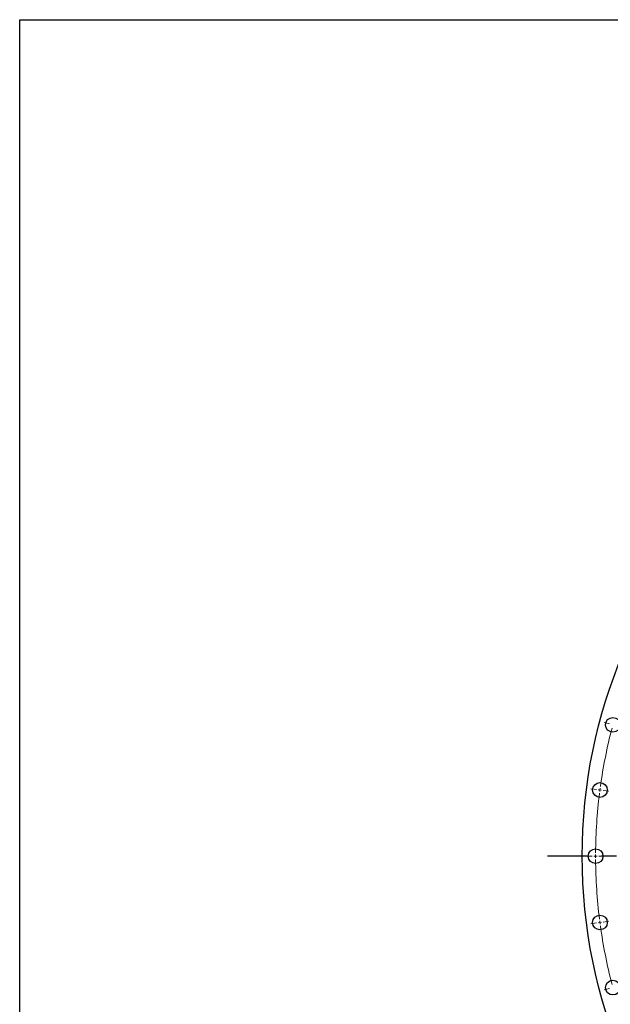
# Model space of a CAD drawing. Header units: millimetres. Extents: x 544 to 8161, y 2697 to 8573.
# Tile 6 of 16: x 544 to 1425, y 7104 to 8573. Entities that reach past the tile are written whole.
import ezdxf

# ---------------------------------------------------------------- set-up
doc = ezdxf.new("R2010")
doc.units = ezdxf.units.MM
doc.header["$LTSCALE"] = 50
doc.linetypes.add('CENTER', pattern=[10.16, 6.35, -1.27, 1.27, -1.27])

msp = doc.modelspace()

# ---------------------------------------------------------------- linework, layer by layer
at = {"color": 0, "linetype": 'Continuous', "lineweight": 18}
for p, q in [((1424.3, 7522.1), (1416.1, 7524.3)), ((1404.8, 7424.3), (1396.4, 7425.4)), ((1409.8, 7423.6), (1407.3, 7424)), ((1409.8, 7423.6), (1412.2, 7423.3)), ((1414.7, 7423), (1423.1, 7421.9)), ((1398.3, 7324.8), (1389.8, 7324.8)), ((1403.3, 7324.8), (1400.8, 7324.8)), ((1403.3, 7324.8), (1405.8, 7324.8)), ((1408.3, 7324.8), (1416.8, 7324.8)), ((1404.8, 7225.2), (1396.4, 7224.1)), ((1409.8, 7225.9), (1407.3, 7225.6)), ((1409.8, 7225.9), (1412.2, 7226.2)), ((1414.7, 7226.6), (1423.1, 7227.7)), ((1424.3, 7127.4), (1416.1, 7125.2))]:
    msp.add_line(p, q, dxfattribs=at)
at = {"linetype": 'CENTER', "ltscale": 0.35}
msp.add_line((2990.2, 7324.8), (1331.3, 7324.8), dxfattribs=at)
msp.add_lwpolyline([(543.9, 8573), (8161.3, 8573), (8161.3, 2696.7), (543.9, 2696.7)], close=True)
at = {"lineweight": 25}
for centre, radius in [((2160.8, 7324.8), 777.5), ((1429.1, 7520.8), 11), ((1409.8, 7423.6), 11), ((1403.3, 7324.8), 11), ((1409.8, 7225.9), 11), ((1429.1, 7128.7), 11)]:
    msp.add_circle(centre, radius, dxfattribs=at)
at = {"color": 0, "linetype": 'Continuous', "lineweight": 18}
for start, end in [(165.3782, 172.1218), (172.5, 172.6891), (172.3109, 172.5), (172.8782, 179.6218), (179.8109, 180), (180, 180.1891), (180.3782, 187.1218), (187.3109, 187.5), (187.5, 187.6891), (187.8782, 194.6218)]:
    msp.add_arc((2160.8, 7324.8), 757.5, start, end, dxfattribs=at)

doc.saveas('drawing.dxf')
